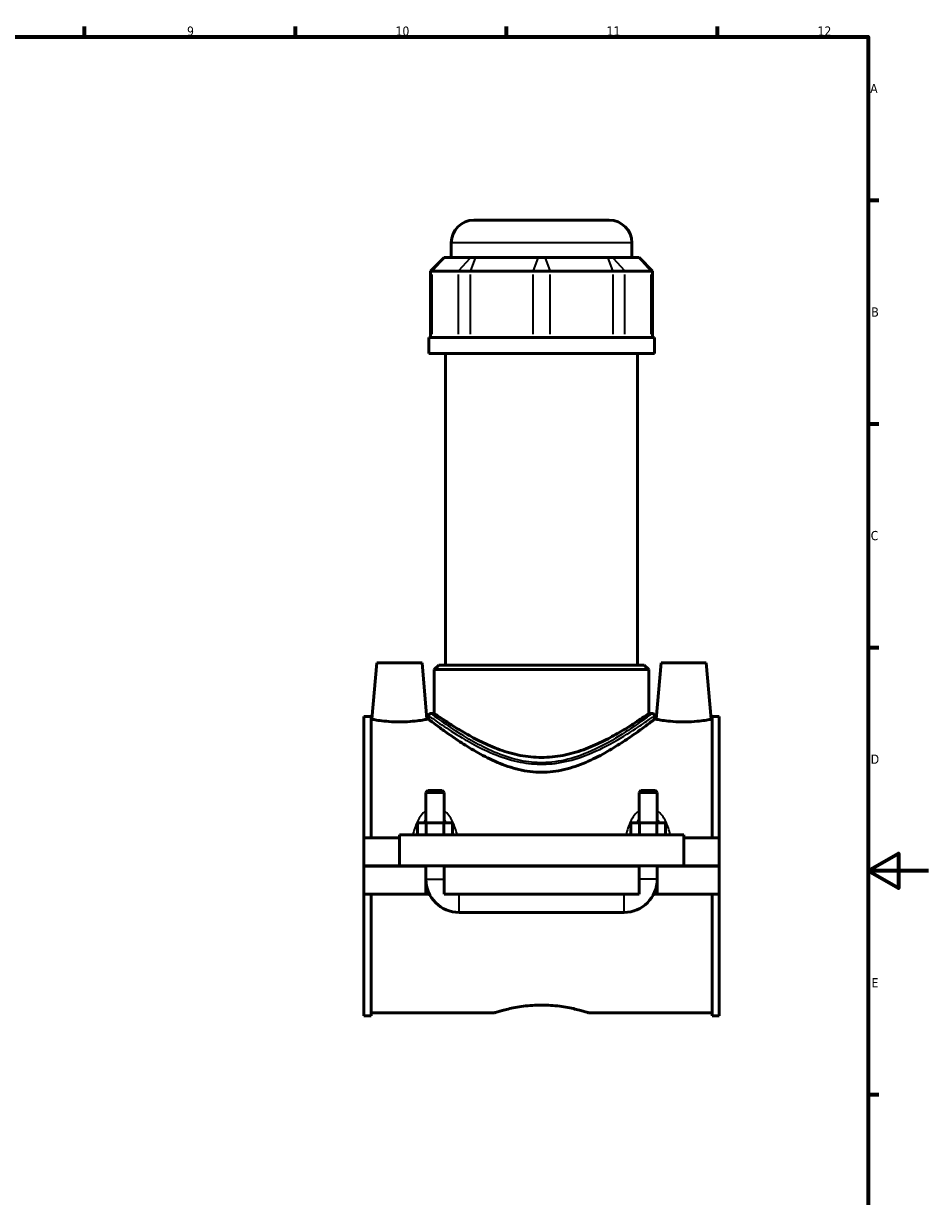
# Model space of a CAD drawing. Header units: millimetres. Extents: x 0 to 898, y -421 to 990.
# Tile 6 of 7: x 540 to 841, y 189 to 578. Entities that reach past the tile are written whole.
import ezdxf

# ---------------------------------------------------------------- set-up
doc = ezdxf.new("R2010")
doc.units = ezdxf.units.MM
for name, color, linetype, lineweight in [('Border (ANSI)', 7, 'Continuous', 70), ('Visible (ANSI)', 7, 'Continuous', 50), ('Visible Narrow (ANSI)', 7, 'Continuous', 35)]:
    doc.layers.add(name, color=color, linetype=linetype, lineweight=lineweight)
doc.styles.add('Note Text (ANSI)', font='tahoma.ttf')

# ---------------------------------------------------------------- blocks, each defined once
blk = doc.blocks.new('Borders Default Border')
at = {"layer": 'Border (ANSI)'}
for p, q in [((560.67, 574), (560.67, 577.45)), ((630.75, 574), (630.75, 577.45)), ((700.83, 574), (700.83, 577.45)), ((770.92, 574), (770.92, 577.45)), ((821, 519.75), (824.45, 519.75)), ((821, 445.5), (824.45, 445.5)), ((821, 371.25), (824.45, 371.25)), ((821, 222.75), (824.45, 222.75))]:
    blk.add_line(p, q, dxfattribs=at)
at = {"layer": 'Border (ANSI)', "flags": 128}
for points in [[(20, 20), (20, 574), (821, 574), (821, 20), (20, 20)], [(841, 297), (821, 297), (831, 302.77), (831, 291.23), (821, 297)]]:
    blk.add_lwpolyline(points, dxfattribs=at)
at = {"layer": 'Border (ANSI)', "color": 230, "true_color": 0xff0080, "attachment_point": 7, "style": 'Note Text (ANSI)'}
for s, insert, char_height in [('9', (594.7, 574.34), 3.05), ('10', (663.96, 574.34), 3.048), ('11', (734.04, 574.4), 3.048), ('12', (804.13, 574.4), 3.048), ('A', (821.63, 555.35), 3.05), ('B', (821.99, 481.1), 3.05), ('C', (821.8, 406.8), 3.05), ('D', (821.81, 332.6), 3.05), ('E', (822.05, 258.35), 3.05)]:
    blk.add_mtext(s, dxfattribs=dict(at, insert=insert, char_height=char_height))

msp = doc.modelspace()

# ---------------------------------------------------------------- linework, layer by layer
at = {"layer": 'Visible (ANSI)'}
for p, q in [((689.964, 513.12), (734.964, 513.12)), ((682.464, 500.73), (682.464, 505.62)), ((742.464, 500.73), (742.464, 505.62)), ((680.082, 500.73), (675.582, 496.23)), ((680.082, 500.73), (680.31, 500.73)), ((688.916, 500.73), (680.31, 500.73)), ((688.916, 500.73), (690.539, 500.73)), ((711.316, 500.73), (690.539, 500.73)), ((711.316, 500.73), (713.612, 500.73)), ((734.388, 500.73), (713.612, 500.73)), ((734.388, 500.73), (736.012, 500.73)), ((744.617, 500.73), (736.012, 500.73)), ((744.617, 500.73), (744.846, 500.73)), ((744.846, 500.73), (749.346, 496.23)), ((676.153, 496.23), (675.582, 496.23)), ((675.582, 496.23), (675.582, 474.18)), ((676.153, 496.23), (684.758, 496.23)), ((688.817, 496.23), (684.758, 496.23)), ((688.817, 496.23), (709.594, 496.23)), ((715.334, 496.23), (709.594, 496.23)), ((715.334, 496.23), (736.11, 496.23)), ((740.169, 496.23), (736.11, 496.23)), ((740.169, 496.23), (748.775, 496.23)), ((749.346, 496.23), (748.775, 496.23)), ((749.346, 496.23), (749.346, 474.18)), ((749.964, 474.18), (674.964, 474.18)), ((674.964, 468.87), (674.964, 474.18)), ((749.964, 468.87), (749.964, 474.18)), ((749.964, 468.87), (674.964, 468.87)), ((680.589, 365.37), (680.589, 468.87)), ((744.339, 365.37), (744.339, 468.87)), ((657.764, 366.12), (656.123, 347.37)), ((657.764, 366.12), (672.764, 366.12)), ((672.764, 366.12), (674.404, 347.37)), ((678.339, 365.37), (676.839, 363.87)), ((748.089, 363.87), (676.839, 363.87)), ((676.839, 349.32), (676.839, 363.87)), ((678.339, 365.37), (746.589, 365.37)), ((746.589, 365.37), (748.089, 363.87)), ((748.089, 349.32), (748.089, 363.87)), ((752.164, 366.12), (750.523, 347.37)), ((767.164, 366.12), (752.164, 366.12)), ((767.164, 366.12), (768.804, 347.37)), ((653.464, 307.995), (653.464, 348.345)), ((655.824, 348.345), (653.464, 348.345)), ((655.824, 348.345), (655.824, 307.995)), ((655.824, 347.37), (656.123, 347.37)), ((674.404, 347.37), (674.964, 347.37)), ((674.964, 348.57), (674.964, 347.37)), ((676.839, 349.32), (675.714, 349.32)), ((749.214, 349.32), (748.089, 349.32)), ((749.964, 348.57), (749.964, 347.37)), ((749.964, 347.37), (750.523, 347.37)), ((768.804, 347.37), (769.104, 347.37)), ((769.104, 348.345), (769.104, 307.995)), ((771.464, 348.345), (769.104, 348.345)), ((771.464, 307.995), (771.464, 348.345)), ((674.664, 323.67), (674.064, 323.07)), ((679.464, 323.67), (674.664, 323.67)), ((679.464, 323.67), (680.064, 323.07)), ((745.464, 323.67), (744.864, 323.07)), ((750.264, 323.67), (745.464, 323.67)), ((750.264, 323.67), (750.864, 323.07)), ((674.064, 323.07), (680.064, 323.07)), ((674.064, 323.07), (674.064, 312.995)), ((680.064, 323.07), (680.064, 312.995)), ((744.864, 323.07), (750.864, 323.07)), ((744.864, 312.995), (744.864, 323.07)), ((750.864, 312.995), (750.864, 323.07)), ((674.177, 312.995), (671.29, 312.995)), ((671.29, 308.995), (671.29, 312.995)), ((679.95, 312.995), (674.177, 312.995)), ((674.177, 308.995), (674.177, 312.995)), ((682.837, 312.995), (679.95, 312.995)), ((679.95, 308.995), (679.95, 312.995)), ((682.837, 308.995), (682.837, 312.995)), ((742.09, 308.995), (742.09, 312.995)), ((744.977, 312.995), (742.09, 312.995)), ((750.75, 312.995), (744.977, 312.995)), ((744.977, 308.995), (744.977, 312.995)), ((753.637, 312.995), (750.75, 312.995)), ((750.75, 308.995), (750.75, 312.995)), ((753.637, 308.995), (753.637, 312.995)), ((653.464, 307.995), (665.264, 307.995)), ((653.464, 298.67), (653.464, 307.995)), ((665.264, 308.995), (665.264, 298.67)), ((665.264, 308.995), (759.664, 308.995)), ((759.664, 298.67), (759.664, 308.995)), ((759.664, 307.995), (771.464, 307.995)), ((771.464, 307.995), (771.464, 298.67)), ((653.464, 298.67), (665.264, 298.67)), ((653.464, 289.245), (653.464, 298.57)), ((674.064, 298.57), (653.464, 298.57)), ((665.264, 298.67), (759.664, 298.67)), ((674.064, 298.67), (674.064, 298.57)), ((674.064, 289.245), (674.064, 298.57)), ((680.064, 298.67), (680.064, 298.57)), ((680.064, 298.57), (680.064, 289.245)), ((744.864, 298.57), (680.064, 298.57)), ((744.864, 298.57), (744.864, 298.67)), ((744.864, 289.245), (744.864, 298.57)), ((750.864, 298.57), (750.864, 298.67)), ((750.864, 298.57), (750.864, 289.245)), ((771.464, 298.57), (750.864, 298.57)), ((759.664, 298.67), (771.464, 298.67)), ((771.464, 298.57), (771.464, 289.245)), ((653.464, 248.895), (653.464, 289.245)), ((653.464, 289.245), (674.064, 289.245)), ((655.824, 289.245), (655.824, 248.895)), ((675.266, 289.245), (674.064, 289.245)), ((680.064, 289.245), (744.864, 289.245)), ((750.864, 289.245), (749.662, 289.245)), ((750.864, 289.245), (771.464, 289.245)), ((769.104, 289.245), (769.104, 248.895)), ((771.464, 248.895), (771.464, 289.245)), ((685.064, 283.245), (739.864, 283.245)), ((655.824, 249.87), (696.784, 249.87)), ((728.144, 249.87), (769.104, 249.87)), ((655.824, 248.895), (653.464, 248.895)), ((771.464, 248.895), (769.104, 248.895))]:
    msp.add_line(p, q, dxfattribs=at)
for centre, radius, start, end in [((689.964, 505.62), 7.5, 90, 180), ((734.964, 505.62), 7.5, 0, 90), ((675.714, 348.57), 0.75, 90, 180), ((749.214, 348.57), 0.75, 0, 90), ((685.064, 294.245), 11, 180, 270), ((739.864, 294.245), 11, 270, 0)]:
    msp.add_arc(centre, radius, start, end, dxfattribs=at)
for points, knots in [([(674.404, 347.37), (674.404, 347.37), (674.176, 347.325), (673.249, 347.161), (672.55, 347.045), (670.935, 346.824), (669.908, 346.706), (667.651, 346.538), (666.42, 346.491), (664.107, 346.491), (662.876, 346.538), (660.62, 346.706), (659.593, 346.824), (657.977, 347.045), (657.278, 347.161), (656.352, 347.325), (656.123, 347.37), (656.123, 347.37)], [1.3866404, 1.3866404, 1.3866404, 1.3866404, 1.7329522, 1.7329522, 2.0792641, 2.0792641, 2.4262724, 2.4262724, 2.7732807, 2.7732807, 3.1202891, 3.1202891, 3.4672974, 3.4672974, 3.8136092, 3.8136092, 4.1599211, 4.1599211, 4.1599211, 4.1599211]), ([(749.964, 347.37), (749.964, 347.37), (749.715, 347.178), (748.709, 346.411), (747.952, 345.835), (745.998, 344.385), (744.8, 343.509), (742.086, 341.595), (740.569, 340.558), (737.351, 338.472), (735.522, 337.34), (731.54, 335.109), (729.387, 334.01), (724.847, 332.078), (722.455, 331.245), (717.531, 330.088), (714.998, 329.77), (709.93, 329.77), (707.397, 330.088), (702.473, 331.245), (700.081, 332.078), (695.54, 334.01), (693.388, 335.109), (689.406, 337.34), (687.576, 338.472), (684.358, 340.558), (682.842, 341.595), (680.127, 343.509), (678.929, 344.385), (676.975, 345.835), (676.218, 346.411), (675.212, 347.178), (674.964, 347.37), (674.964, 347.37)], [6.0070781, 6.0070781, 6.0070781, 6.0070781, 6.7486787, 6.7486787, 7.4902793, 7.4902793, 8.2318798, 8.2318798, 8.9734804, 8.9734804, 9.7336494, 9.7336494, 10.4938183, 10.4938183, 11.2539872, 11.2539872, 12.0141562, 12.0141562, 12.7743251, 12.7743251, 13.5344941, 13.5344941, 14.294663, 14.294663, 15.054832, 15.054832, 15.7964326, 15.7964326, 16.5380331, 16.5380331, 17.2796337, 17.2796337, 18.0212343, 18.0212343, 18.0212343, 18.0212343]), ([(748.089, 349.32), (748.089, 349.32), (747.857, 349.156), (746.912, 348.499), (746.199, 348.006), (744.351, 346.762), (743.215, 346.011), (740.629, 344.376), (739.18, 343.492), (736.107, 341.733), (734.364, 340.789), (730.563, 338.945), (728.504, 338.048), (724.167, 336.491), (721.884, 335.833), (717.213, 334.933), (714.825, 334.694), (710.102, 334.694), (707.714, 334.933), (703.044, 335.833), (700.76, 336.491), (696.423, 338.048), (694.365, 338.945), (690.564, 340.789), (688.821, 341.733), (685.748, 343.492), (684.299, 344.376), (681.713, 346.011), (680.576, 346.762), (678.728, 348.006), (678.015, 348.499), (677.07, 349.156), (676.839, 349.32), (676.839, 349.32)], [5.626063, 5.626063, 5.626063, 5.626063, 6.3241597, 6.3241597, 7.0222564, 7.0222564, 7.7203531, 7.7203531, 8.4184498, 8.4184498, 9.1268689, 9.1268689, 9.8352879, 9.8352879, 10.543707, 10.543707, 11.2521261, 11.2521261, 11.9605451, 11.9605451, 12.6689642, 12.6689642, 13.3773832, 13.3773832, 14.0858023, 14.0858023, 14.783899, 14.783899, 15.4819957, 15.4819957, 16.1800924, 16.1800924, 16.8781891, 16.8781891, 16.8781891, 16.8781891]), ([(768.804, 347.37), (768.804, 347.37), (768.576, 347.325), (767.649, 347.161), (766.95, 347.045), (765.335, 346.824), (764.308, 346.706), (762.051, 346.538), (760.82, 346.491), (759.664, 346.491), (758.507, 346.491), (757.276, 346.538), (755.02, 346.706), (753.993, 346.824), (752.377, 347.045), (751.678, 347.161), (750.752, 347.325), (750.523, 347.37), (750.523, 347.37)], [4.1599211, 4.1599211, 4.1599211, 4.1599211, 4.506233, 4.506233, 4.8525448, 4.8525448, 5.1995532, 5.1995532, 5.5465615, 5.5465615, 5.5465615, 5.8935698, 5.8935698, 6.2405781, 6.2405781, 6.58689, 6.58689, 6.9332019, 6.9332019, 6.9332019, 6.9332019]), ([(696.784, 249.87), (696.784, 249.87), (696.879, 249.901), (697.28, 250.027), (697.584, 250.123), (698.387, 250.363), (698.885, 250.508), (700.034, 250.819), (700.684, 250.986), (702.761, 251.471), (704.514, 251.82), (707.408, 252.194), (708.416, 252.294), (710.448, 252.427), (711.471, 252.46), (713.456, 252.46), (714.48, 252.427), (716.511, 252.294), (717.519, 252.194), (720.413, 251.82), (722.167, 251.471), (724.243, 250.986), (724.894, 250.819), (726.043, 250.508), (726.541, 250.363), (727.343, 250.123), (727.648, 250.027), (728.048, 249.901), (728.144, 249.87), (728.144, 249.87)], [2.3809775, 2.3809775, 2.3809775, 2.3809775, 2.6785403, 2.6785403, 2.9761031, 2.9761031, 3.2736659, 3.2736659, 3.5712287, 3.5712287, 4.1665919, 4.1665919, 4.4642734, 4.4642734, 4.761955, 4.761955, 5.0596366, 5.0596366, 5.3573181, 5.3573181, 5.9526813, 5.9526813, 6.2502441, 6.2502441, 6.5478069, 6.5478069, 6.8453697, 6.8453697, 7.1429325, 7.1429325, 7.1429325, 7.1429325])]:
    msp.add_open_spline(points, degree=3, knots=knots, dxfattribs=at)
at = {"layer": 'Visible Narrow (ANSI)'}
for p, q in [((742.094, 505.62), (682.833, 505.62)), ((680.102, 500.505), (676.36, 496.455)), ((684.966, 496.455), (688.708, 500.505)), ((690.453, 500.505), (688.903, 496.455)), ((711.23, 500.505), (709.68, 496.455)), ((713.698, 500.505), (715.248, 496.455)), ((734.474, 500.505), (736.024, 496.455)), ((736.22, 500.505), (739.961, 496.455)), ((744.825, 500.505), (748.567, 496.455)), ((676.153, 475.282), (676.153, 495.127)), ((684.758, 495.127), (684.758, 475.282)), ((688.817, 475.282), (688.817, 495.127)), ((709.594, 495.127), (709.594, 475.282)), ((715.334, 475.282), (715.334, 495.127)), ((736.11, 495.127), (736.11, 475.282)), ((740.169, 475.282), (740.169, 495.127)), ((748.775, 495.127), (748.775, 475.282)), ((674.101, 294.245), (680.027, 294.245)), ((750.827, 294.245), (744.901, 294.245)), ((685.064, 283.282), (685.064, 289.208)), ((739.864, 283.282), (739.864, 289.208))]:
    msp.add_line(p, q, dxfattribs=at)
for points, knots in [([(675.467, 348.208), (675.496, 348.188), (675.525, 348.166), (676.356, 347.571), (677.954, 346.429), (682.051, 343.685), (684.409, 342.161), (689.077, 339.453), (691.228, 338.288), (696.014, 336.034), (698.674, 334.952), (702.758, 333.742), (704.037, 333.42), (707.809, 332.673), (710.373, 332.418), (714.272, 332.47), (715.609, 332.565), (719.962, 333.112), (722.892, 333.871), (729.102, 336.039), (732.277, 337.556), (738.429, 340.865), (741.31, 342.673), (745.611, 345.499), (747.191, 346.6), (748.782, 347.723), (749.177, 348.004), (749.458, 348.206)], [-29.2341964, -29.2341964, -29.2341964, -29.2341964, -29.182897, -29.182897, -27.860104, -27.860104, -26.6988065, -26.6988065, -25.853223, -25.853223, -24.956496, -24.956496, -24.562752, -24.562752, -23.8192199, -23.8192199, -23.4304961, -23.4304961, -22.5358496, -22.5358496, -21.4004211, -21.4004211, -20.0884301, -20.0884301, -18.9993091, -18.9993091, -18.4951009, -18.4951009, -18.4951009, -18.4951009]), ([(748.718, 348.95), (748.443, 348.746), (748.055, 348.46), (746.496, 347.32), (744.948, 346.203), (740.733, 343.334), (737.91, 341.499), (731.881, 338.14), (728.77, 336.601), (722.684, 334.4), (719.812, 333.63), (715.546, 333.075), (714.236, 332.979), (710.415, 332.926), (707.902, 333.185), (704.206, 333.943), (702.952, 334.269), (698.95, 335.498), (696.343, 336.596), (691.653, 338.883), (689.545, 340.066), (684.97, 342.814), (682.659, 344.362), (678.645, 347.147), (677.079, 348.307), (676.264, 348.91), (676.235, 348.932), (676.207, 348.953)], [18.4951009, 18.4951009, 18.4951009, 18.4951009, 18.9993091, 18.9993091, 20.0884301, 20.0884301, 21.4004211, 21.4004211, 22.5358496, 22.5358496, 23.4304961, 23.4304961, 23.8192199, 23.8192199, 24.562752, 24.562752, 24.956496, 24.956496, 25.853223, 25.853223, 26.6988065, 26.6988065, 27.860104, 27.860104, 29.182897, 29.182897, 29.2341964, 29.2341964, 29.2341964, 29.2341964]), ([(673.706, 316.776), (673.522, 316.62), (673.345, 316.455), (672.656, 315.747), (672.208, 315.139), (671.312, 313.653), (670.902, 312.748), (670.283, 311.056), (670.05, 310.282), (669.848, 309.483), (669.846, 309.471), (669.843, 309.46)], [-1.27283927, -1.27283927, -1.27283927, -1.27283927, -1.20066969, -1.20066969, -0.9778928, -0.9778928, -0.68914317, -0.68914317, -0.45723561, -0.45723561, -0.45393846, -0.45393846, -0.45393846, -0.45393846]), ([(684.285, 309.46), (684.282, 309.471), (684.279, 309.483), (684.077, 310.282), (683.845, 311.056), (683.226, 312.748), (682.816, 313.653), (681.92, 315.139), (681.472, 315.747), (680.782, 316.455), (680.606, 316.62), (680.421, 316.776)], [-2.82909635, -2.82909635, -2.82909635, -2.82909635, -2.8257992, -2.8257992, -2.59389165, -2.59389165, -2.30514201, -2.30514201, -2.08236512, -2.08236512, -2.01019554, -2.01019554, -2.01019554, -2.01019554]), ([(744.506, 316.776), (744.322, 316.62), (744.145, 316.455), (743.456, 315.747), (743.008, 315.139), (742.112, 313.653), (741.702, 312.748), (741.083, 311.056), (740.85, 310.282), (740.648, 309.483), (740.646, 309.471), (740.643, 309.46)], [-1.27283927, -1.27283927, -1.27283927, -1.27283927, -1.20066969, -1.20066969, -0.97789298, -0.97789298, -0.68914327, -0.68914327, -0.45723577, -0.45723577, -0.45393846, -0.45393846, -0.45393846, -0.45393846]), ([(755.085, 309.46), (755.082, 309.471), (755.079, 309.483), (754.877, 310.282), (754.645, 311.056), (754.026, 312.748), (753.616, 313.653), (752.72, 315.139), (752.272, 315.747), (751.582, 316.455), (751.406, 316.62), (751.221, 316.776)], [-2.82909635, -2.82909635, -2.82909635, -2.82909635, -2.82579903, -2.82579903, -2.59389154, -2.59389154, -2.30514182, -2.30514182, -2.08236512, -2.08236512, -2.01019554, -2.01019554, -2.01019554, -2.01019554]), ([(673.477, 313.062), (673.507, 313.132), (673.536, 313.202), (673.709, 313.598), (673.863, 313.914), (674.03, 314.215)], [0.95206087, 0.95206087, 0.95206087, 0.95206087, 0.9778928, 0.9778928, 1.09984607, 1.09984607, 1.09984607, 1.09984607]), ([(680.098, 314.215), (680.265, 313.914), (680.419, 313.598), (680.591, 313.202), (680.621, 313.132), (680.65, 313.062)], [2.18318874, 2.18318874, 2.18318874, 2.18318874, 2.30514201, 2.30514201, 2.33097394, 2.33097394, 2.33097394, 2.33097394]), ([(744.277, 313.062), (744.307, 313.132), (744.336, 313.202), (744.509, 313.598), (744.663, 313.914), (744.83, 314.215)], [0.95206087, 0.95206087, 0.95206087, 0.95206087, 0.97789298, 0.97789298, 1.09984607, 1.09984607, 1.09984607, 1.09984607]), ([(750.898, 314.215), (751.065, 313.914), (751.219, 313.598), (751.391, 313.202), (751.421, 313.132), (751.45, 313.062)], [2.18318874, 2.18318874, 2.18318874, 2.18318874, 2.30514182, 2.30514182, 2.33097394, 2.33097394, 2.33097394, 2.33097394])]:
    msp.add_open_spline(points, degree=3, knots=knots, dxfattribs=at)

# ---------------------------------------------------------------- block references
msp.add_blockref('Borders Default Border', (0, 0))

doc.saveas('drawing.dxf')
